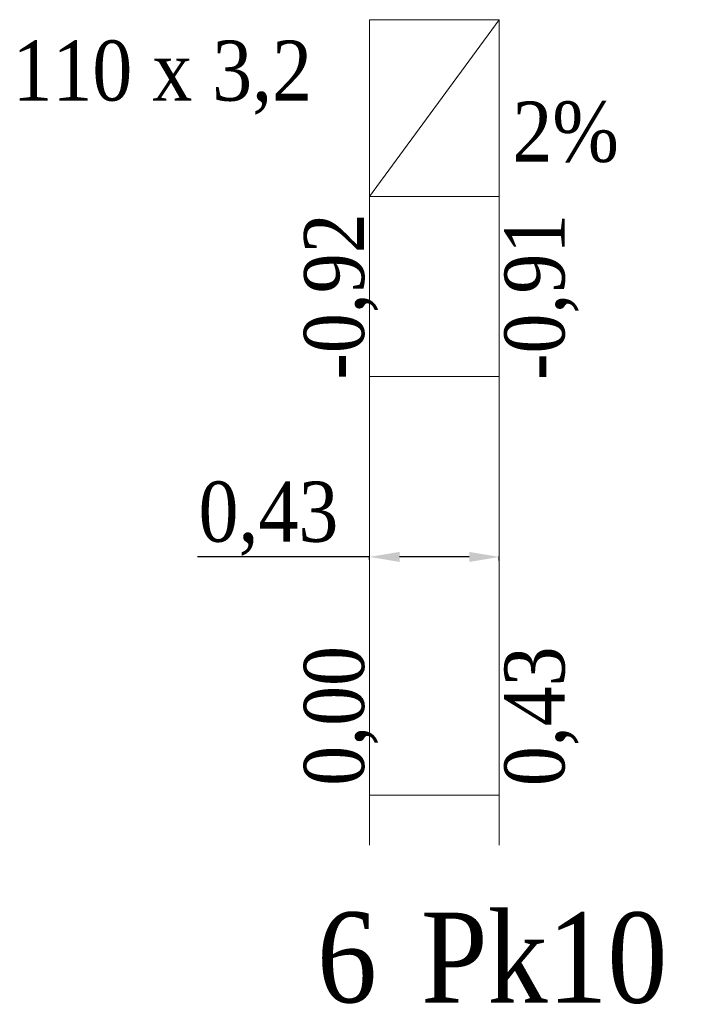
# Model space of a CAD drawing. Header units: millimetres. Extents: x 4585 to 417032, y -23455 to 16738.
# Tile 19 of 31: x 213995 to 216249, y -23433 to -20156. Entities that reach past the tile are written whole.
import ezdxf
from ezdxf.enums import TextEntityAlignment as Align

# ---------------------------------------------------------------- set-up
doc = ezdxf.new("R2010")
doc.units = ezdxf.units.MM
doc.header["$LTSCALE"] = 100
doc.layers.add('RR_IWK_tabelka', color=7, linetype='Continuous', lineweight=0)
doc.styles.add('Garamond_____', font='GARA.TTF')
doc.styles.get("Standard").update_dxf_attribs({"font": 'arial.ttf'})
doc.dimstyles.new('ISO-25', dxfattribs={"dimtxt": 2.5, "dimasz": 2.5, "dimexe": 1.25, "dimexo": 0.625, "dimtad": 1, "dimtxsty": 'Standard', "dimcen": 2.5, "dimadec": 0, "dimazin": 0, "dimtfac": 1, "dimtmove": 0, "dimatfit": 3, "dimfxl": 1, "dimarcsym": 0})

# ---------------------------------------------------------------- blocks, each defined once
blk = doc.blocks.new('*D3405')
at = {"layer": 'Defpoints', "color": 0}
for p in [(215158.7, -21943.9), (215158.7, -21954.6), (215590.1, -21956.7)]:
    blk.add_point(p, dxfattribs=at)
at = {"layer": 'RR_IWK_tabelka', "color": 0, "lineweight": -2}
for p, q in [((215158.7, -21943.9), (214585.8, -21943.9)), ((215158.7, -21954), (215158.7, -21942.7)), ((215490.1, -21943.9), (215258.7, -21943.9)), ((215590.1, -21956.1), (215590.1, -21942.7))]:
    blk.add_line(p, q, dxfattribs=at)
at = {"layer": 'RR_IWK_tabelka', "color": 0}
for points in [[(215258.7, -21927.2), (215258.7, -21960.6), (215158.7, -21943.9)], [(215490.1, -21960.6), (215490.1, -21927.2), (215590.1, -21943.9)]]:
    blk.add_solid(points, dxfattribs=at)
at = {"layer": 'RR_IWK_tabelka', "color": 0, "insert": (214822.3, -21816.8), "char_height": 200, "attachment_point": 5, "style": 'Garamond_____'}
blk.add_mtext('0,43', dxfattribs=at)

msp = doc.modelspace()

# ---------------------------------------------------------------- linework, layer by layer
at = {"layer": 'RR_IWK_tabelka'}
for p, q in [((215158.748, -20743.915), (215590.058, -20155.841)), ((215158.748, -20155.841), (215590.058, -20155.841)), ((215158.748, -20743.915), (215590.058, -20743.915)), ((215158.748, -21343.915), (215590.058, -21343.915)), ((215158.748, -22736.711), (215590.058, -22736.711))]:
    msp.add_line(p, q, dxfattribs=at)
for points in [[(215158.748, -22903.797), (215158.748, -20155.841)], [(215590.058, -22903.797), (215590.058, -20155.841)]]:
    msp.add_lwpolyline(points, dxfattribs=at)

# ---------------------------------------------------------------- texts
at = {"layer": 'RR_IWK_tabelka', "color": 18, "true_color": 0x000000, "transparency": 33554687, "style": 'Garamond_____'}
for s, p in [('110 x 3,2', (213970.784, -20485.222)), ('2%', (215633.645, -20688.318))]:
    msp.add_text(s, height=200, dxfattribs=at).set_placement(p, align=Align.BOTTOM_LEFT)
for s, p in [('-0,92', (215200.271, -21354.053)), ('-0,91', (215867.204, -21355.319)), ('0,00', (215200.271, -22705.455)), ('0,43', (215867.204, -22706.72))]:
    msp.add_text(s, height=200, rotation=90, dxfattribs=at).set_placement(p, align=Align.BOTTOM_LEFT)
at = {"layer": 'RR_IWK_tabelka', "style": 'Garamond_____'}
for s, p in [('Pk10', (215329.553, -23127.588)), ('6', (214983.752, -23126.323))]:
    msp.add_text(s, height=300, dxfattribs=at).set_placement(p, align=Align.TOP_LEFT)

# ---------------------------------------------------------------- dimensions: what is measured, and where the dimension line sits
at = {"layer": 'RR_IWK_tabelka'}
dim = msp.add_linear_dim(base=(215158.748, -21943.915), p1=(215590.058, -21956.72), p2=(215158.748, -21954.589), dimstyle='ISO-25', override={"dimtxt": 200, "dimasz": 100, "dimlfac": 0.001, "dimzin": 0, "dimtxsty": 'Garamond_____'}, dxfattribs=at)
dim.commit()
dim.dimension.update_dxf_attribs({"geometry": '*D3405', "text_midpoint": (214822.287, -21816.763)})

doc.saveas('drawing.dxf')
